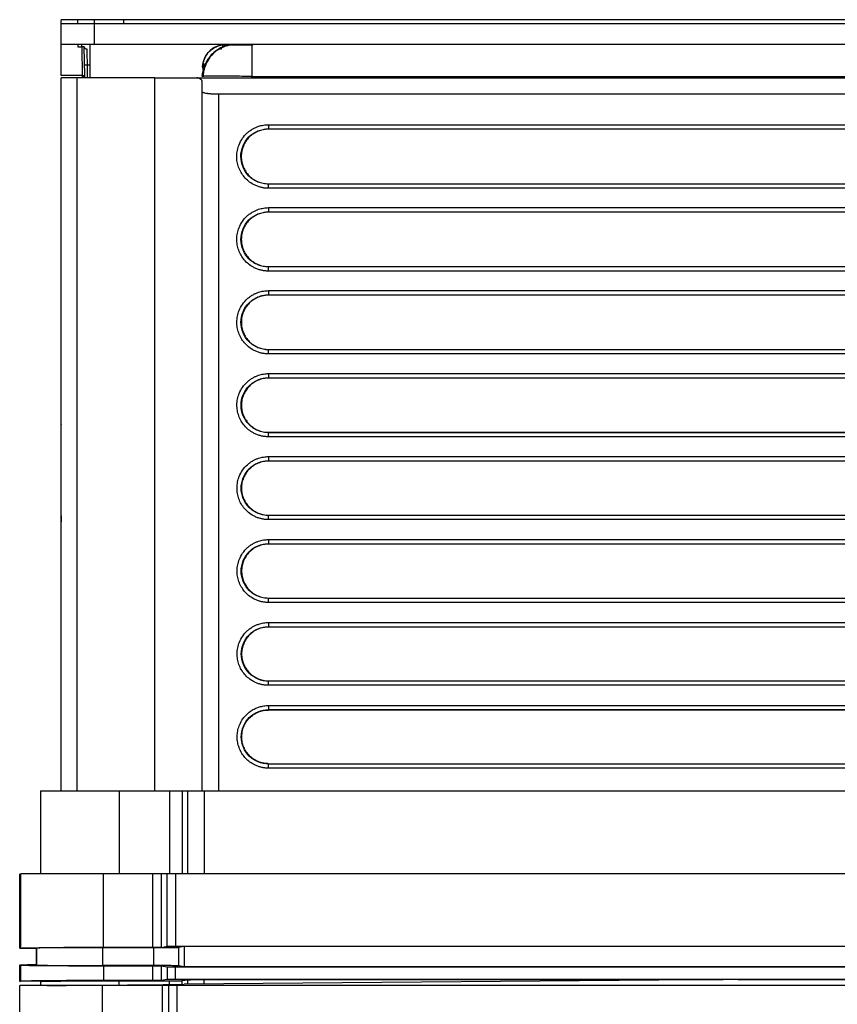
# Model space of a CAD drawing. Header units: millimetres. Extents: x 190.2 to 209.8, y 188.8 to 211.3.
# Tile 5 of 6: x 190.2 to 200.1, y 199.4 to 211.3. Entities that reach past the tile are written whole.
import ezdxf

# ---------------------------------------------------------------- set-up
doc = ezdxf.new("R2010")
doc.units = ezdxf.units.MM

msp = doc.modelspace()

# ---------------------------------------------------------------- linework, layer by layer
at = {"color": 7, "linetype": 'Continuous', "lineweight": 25}
for p, q in [((190.75, 211.26), (190.75, 211.31)), ((191.15, 211.31), (190.95, 211.31)), ((191.15, 211.26), (191.15, 211.31)), ((208.5, 211.31), (191.5, 211.31)), ((190.75, 211.01), (190.75, 211.26)), ((191.15, 211.01), (191.15, 211.26)), ((208.85, 211.26), (191.15, 211.26)), ((190.75, 210.639), (190.75, 211.01)), ((190.95, 211.01), (190.951, 210.981)), ((190.951, 210.981), (190.999, 210.981)), ((190.999, 210.981), (190.999, 211.002)), ((190.999, 210.981), (191.005, 210.639)), ((191.035, 210.639), (191.029, 210.981)), ((191.1, 210.61), (191.1, 211.01)), ((208.85, 211.01), (191.15, 211.01)), ((192.77, 211.004), (192.687, 211.006)), ((192.738, 210.993), (192.692, 210.986)), ((192.833, 211.007), (192.794, 211.001)), ((192.85, 211.01), (192.813, 211.004)), ((193.051, 211.01), (193.05, 211)), ((191.063, 210.765), (191.1, 210.765)), ((192.481, 210.781), (192.45, 210.624)), ((192.46, 210.77), (192.454, 210.73)), ((192.461, 210.788), (192.459, 210.704)), ((191.005, 210.639), (190.75, 210.639)), ((190.75, 202.01), (190.75, 210.61)), ((190.94, 210.61), (190.94, 202.01)), ((191.881, 210.61), (190.94, 210.61)), ((191.017, 210.617), (191.022, 210.61)), ((191.881, 202.01), (191.881, 210.61)), ((192.386, 210.61), (198.004, 210.61)), ((192.451, 210.633), (192.45, 210.624)), ((192.462, 210.626), (192.45, 210.624)), ((192.45, 210.624), (192.45, 210.624)), ((192.45, 210.441), (192.45, 210.569)), ((192.453, 210.657), (192.454, 210.667)), ((193.05, 210.61), (193.05, 210.624)), ((193.05, 210.624), (206.936, 210.624)), ((198.004, 210.61), (207.563, 210.588)), ((199.912, 210.61), (198.004, 210.61)), ((206.951, 210.597), (199.912, 210.61)), ((192.45, 202.01), (192.45, 210.441)), ((192.65, 202.01), (192.65, 210.41)), ((207.35, 210.41), (192.65, 210.41)), ((193.25, 210.044), (206.75, 210.044)), ((193.25, 210.044), (193.25, 209.994)), ((193.25, 209.994), (206.75, 209.994)), ((193.25, 209.99), (193.25, 209.994)), ((206.75, 209.99), (193.25, 209.99)), ((193.25, 209.331), (193.25, 209.327)), ((193.25, 209.331), (206.75, 209.331)), ((206.75, 209.327), (193.25, 209.327)), ((206.75, 209.277), (193.25, 209.277)), ((193.25, 209.043), (206.75, 209.043)), ((193.25, 209.043), (193.25, 208.993)), ((193.25, 208.993), (206.75, 208.993)), ((193.25, 208.989), (193.25, 208.993)), ((206.75, 208.989), (193.25, 208.989)), ((193.25, 208.332), (193.25, 208.328)), ((193.25, 208.332), (206.75, 208.332)), ((206.75, 208.328), (193.25, 208.328)), ((206.75, 208.278), (193.25, 208.278)), ((193.25, 208.042), (206.75, 208.042)), ((193.25, 208.042), (193.25, 207.992)), ((193.25, 207.992), (206.75, 207.992)), ((193.25, 207.988), (193.25, 207.992)), ((206.75, 207.988), (193.25, 207.988)), ((193.25, 207.333), (193.25, 207.328)), ((193.25, 207.333), (206.75, 207.333)), ((206.75, 207.328), (193.25, 207.328)), ((206.75, 207.279), (193.25, 207.279)), ((193.25, 207.041), (206.75, 207.041)), ((193.25, 207.041), (193.25, 206.992)), ((193.25, 206.992), (206.75, 206.992)), ((193.25, 206.987), (193.25, 206.992)), ((206.75, 206.987), (193.25, 206.987)), ((190.75, 206.431), (190.749, 206.426)), ((190.749, 205.328), (190.749, 206.426)), ((193.25, 206.334), (193.25, 206.329)), ((193.25, 206.334), (206.75, 206.334)), ((206.75, 206.329), (193.25, 206.329)), ((206.75, 206.279), (193.25, 206.279)), ((193.25, 206.041), (206.75, 206.041)), ((193.25, 206.041), (193.25, 205.991)), ((193.25, 205.991), (206.75, 205.991)), ((193.25, 205.986), (193.25, 205.991)), ((206.75, 205.986), (193.25, 205.986)), ((190.749, 205.328), (190.749, 205.254)), ((193.25, 205.334), (193.25, 205.33)), ((193.25, 205.334), (206.75, 205.334)), ((206.75, 205.33), (193.25, 205.33)), ((190.75, 205.249), (190.749, 205.254)), ((206.75, 205.28), (193.25, 205.28)), ((193.25, 205.04), (206.75, 205.04)), ((193.25, 205.04), (193.25, 204.99)), ((193.25, 204.99), (206.75, 204.99)), ((193.25, 204.986), (193.25, 204.99)), ((206.75, 204.986), (193.25, 204.986)), ((193.25, 204.335), (193.25, 204.331)), ((193.25, 204.335), (206.75, 204.335)), ((206.75, 204.331), (193.25, 204.331)), ((206.75, 204.281), (193.25, 204.281)), ((193.25, 204.039), (206.75, 204.039)), ((193.25, 204.039), (193.25, 203.989)), ((193.25, 203.989), (206.75, 203.989)), ((193.25, 203.985), (193.25, 203.989)), ((206.75, 203.985), (193.25, 203.985)), ((193.25, 203.336), (193.25, 203.331)), ((193.25, 203.336), (206.75, 203.336)), ((206.75, 203.331), (193.25, 203.331)), ((206.75, 203.282), (193.25, 203.282)), ((193.25, 203.038), (206.75, 203.038)), ((193.25, 202.989), (206.75, 202.989)), ((193.25, 202.984), (193.25, 202.989)), ((206.75, 202.984), (193.25, 202.984)), ((193.25, 202.337), (193.25, 202.332)), ((193.25, 202.337), (206.75, 202.337)), ((206.75, 202.332), (193.25, 202.332)), ((206.75, 202.282), (193.25, 202.282)), ((190.5, 202.01), (190.5, 201.01)), ((191.45, 202.01), (191.45, 201.01)), ((191.45, 202.01), (192.058, 202.01)), ((192.058, 202.01), (192.058, 201.01)), ((192.207, 202.01), (192.207, 201.01)), ((192.207, 202.01), (192.274, 202.01)), ((192.274, 202.01), (192.274, 201.01)), ((192.474, 202.01), (192.474, 201.01)), ((192.474, 202.01), (207.526, 202.01)), ((190.25, 200.112), (190.25, 201.01)), ((190.263, 200.112), (190.263, 201.01)), ((191.262, 200.121), (191.262, 201.01)), ((191.855, 201.01), (191.262, 201.01)), ((191.855, 200.121), (191.855, 201.01)), ((191.955, 201.01), (191.955, 200.121)), ((192.029, 201.01), (191.955, 201.01)), ((192.029, 200.134), (192.029, 201.01)), ((192.129, 201.01), (192.129, 200.135)), ((207.871, 201.01), (192.129, 201.01)), ((190.25, 200.11), (190.263, 200.112)), ((190.25, 200.11), (190.45, 200.11)), ((190.452, 200.112), (190.45, 200.11)), ((190.45, 200.11), (190.45, 199.91)), ((190.452, 200.112), (190.452, 199.908)), ((191.865, 200.119), (191.252, 200.119)), ((191.252, 199.901), (191.252, 200.119)), ((191.262, 200.121), (191.855, 200.121)), ((191.865, 200.119), (191.865, 199.901)), ((191.955, 200.121), (192.029, 200.134)), ((192.129, 200.135), (207.871, 200.135)), ((192.234, 200.133), (192.165, 200.121)), ((192.165, 200.121), (192.165, 199.899)), ((207.766, 200.133), (192.234, 200.133)), ((192.234, 200.133), (192.234, 199.887)), ((190.25, 199.912), (190.25, 199.908)), ((190.25, 199.91), (190.263, 199.908)), ((190.25, 199.908), (190.45, 199.91)), ((190.25, 199.712), (190.25, 199.908)), ((190.263, 199.712), (190.263, 199.908)), ((190.452, 199.908), (190.45, 199.91)), ((191.865, 199.901), (191.252, 199.901)), ((191.262, 199.9), (191.855, 199.9)), ((191.262, 199.9), (191.262, 199.721)), ((191.855, 199.721), (191.855, 199.9)), ((191.955, 199.899), (192.029, 199.886)), ((191.955, 199.899), (191.955, 199.721)), ((192.029, 199.886), (192.029, 199.734)), ((192.129, 199.886), (207.871, 199.886)), ((192.129, 199.735), (192.129, 199.886)), ((192.234, 199.887), (192.165, 199.899)), ((207.766, 199.887), (192.234, 199.887)), ((190.5, 199.71), (190.25, 199.712)), ((190.25, 199.71), (190.263, 199.712)), ((190.25, 190.31), (190.25, 199.66)), ((190.5, 199.71), (190.5, 199.71)), ((190.5, 199.71), (190.5, 199.66)), ((190.582, 199.661), (190.811, 199.663)), ((190.582, 199.66), (190.582, 199.661)), ((190.811, 199.663), (190.982, 199.665)), ((190.982, 199.665), (191.548, 199.67)), ((191.249, 190.31), (191.25, 199.66)), ((191.966, 199.66), (191.25, 199.66)), ((191.855, 199.721), (191.262, 199.721)), ((191.45, 199.718), (192.058, 199.718)), ((191.45, 199.669), (191.45, 199.718)), ((191.548, 199.67), (191.981, 199.674)), ((192.029, 199.734), (191.955, 199.721)), ((191.966, 199.66), (191.969, 191.208)), ((192.044, 199.66), (191.966, 199.66)), ((191.981, 199.674), (192.163, 199.675)), ((192.044, 199.66), (192.048, 191.287)), ((192.058, 199.674), (192.058, 199.718)), ((207.871, 199.735), (192.129, 199.735)), ((192.144, 199.66), (192.148, 191.287)), ((207.856, 199.66), (192.144, 199.66)), ((192.163, 199.675), (192.162, 199.66)), ((192.163, 199.675), (192.232, 199.676)), ((192.207, 199.72), (192.274, 199.731)), ((192.207, 199.675), (192.207, 199.72)), ((198.909, 199.734), (192.232, 199.676)), ((192.274, 199.731), (192.274, 199.676)), ((192.474, 199.732), (198.732, 199.732)), ((192.474, 199.678), (192.474, 199.732)), ((198.909, 199.734), (207.769, 199.734))]:
    msp.add_line(p, q, dxfattribs=at)
at = {"color": 8, "linetype": 'Continuous', "lineweight": 25}
for p, q in [((190.95, 211.26), (190.95, 211.31)), ((191.063, 210.765), (191.065, 210.61)), ((192.45, 210.624), (192.462, 210.692)), ((192.454, 210.737), (192.458, 210.742))]:
    msp.add_line(p, q, dxfattribs=at)
at = {"color": 7, "linetype": 'Continuous', "lineweight": 25}
for points, knots in [([(190.95, 211.31), (190.924, 211.31), (190.898, 211.31), (190.849, 211.31), (190.827, 211.31), (190.79, 211.31), (190.775, 211.31), (190.755, 211.31), (190.75, 211.31), (190.75, 211.31)], [0, 0, 0, 0, 0.25, 0.25, 0.5, 0.5, 0.75, 0.75, 1, 1, 1, 1]), ([(191.5, 211.31), (191.5, 211.31), (191.495, 211.31), (191.478, 211.31), (191.465, 211.31), (191.433, 211.31), (191.413, 211.31), (191.371, 211.31), (191.348, 211.31), (191.302, 211.31), (191.279, 211.31), (191.237, 211.31), (191.217, 211.31), (191.185, 211.31), (191.172, 211.31), (191.155, 211.31), (191.15, 211.31), (191.15, 211.31)], [0, 0, 0, 0, 0.125, 0.125, 0.25, 0.25, 0.375, 0.375, 0.5, 0.5, 0.625, 0.625, 0.75, 0.75, 0.875, 0.875, 1, 1, 1, 1]), ([(191.5, 211.31), (191.5, 211.308), (191.5, 211.303), (191.5, 211.274), (191.5, 211.26)], [0, 0, 0, 0, 0.527812, 1, 1, 1, 1]), ([(191.15, 211.26), (191.098, 211.26), (191.045, 211.26), (190.949, 211.26), (190.904, 211.26), (190.83, 211.26), (190.8, 211.26), (190.76, 211.26), (190.75, 211.26), (190.75, 211.26)], [0, 0, 0, 0, 0.25, 0.25, 0.5, 0.5, 0.75, 0.75, 1, 1, 1, 1]), ([(191.15, 211.01), (191.144, 211.01), (191.131, 211.01), (191.112, 211.01), (191.094, 211.01), (191.075, 211.01), (191.057, 211.01), (191.039, 211.01), (191.02, 211.01), (190.996, 211.01), (190.966, 211.01), (190.931, 211.01), (190.897, 211.01), (190.867, 211.01), (190.839, 211.01), (190.815, 211.01), (190.794, 211.01), (190.778, 211.01), (190.765, 211.01), (190.756, 211.01), (190.751, 211.01), (190.75, 211.01), (190.75, 211.01)], [0, 0, 0, 0, 0.030232, 0.060266, 0.090167, 0.120003, 0.149841, 0.17975, 0.209797, 0.240047, 0.304317, 0.368671, 0.434309, 0.500032, 0.56567, 0.631393, 0.695664, 0.760018, 0.820268, 0.879988, 0.939719, 1, 1, 1, 1]), ([(191.029, 210.981), (191.029, 210.981), (191.026, 210.981), (191.015, 210.981), (191.007, 210.981), (190.999, 210.981)], [0, 0, 0, 0, 0.5, 0.5, 1, 1, 1, 1]), ([(191.029, 210.981), (191.029, 210.975), (191.032, 210.969), (191.044, 210.96), (191.052, 210.957), (191.059, 210.958)], [0, 0, 0, 0, 0.5, 0.5, 1, 1, 1, 1]), ([(191.059, 210.958), (191.059, 210.954), (191.059, 210.947), (191.059, 210.935), (191.06, 210.921), (191.06, 210.905), (191.06, 210.886), (191.061, 210.866), (191.061, 210.844), (191.062, 210.819), (191.062, 210.792), (191.062, 210.774), (191.063, 210.765)], [0, 0, 0, 0, 0.072908, 0.151838, 0.236789, 0.327761, 0.424754, 0.527767, 0.636798, 0.751848, 0.872916, 1, 1, 1, 1]), ([(192.75, 210.995), (192.744, 210.994), (192.709, 210.99), (192.647, 210.957), (192.558, 210.893), (192.494, 210.802), (192.458, 210.706), (192.453, 210.652), (192.45, 210.624)], [0, 0, 0, 0, 0.038987, 0.204546, 0.401477, 0.68259, 0.839059, 1, 1, 1, 1]), ([(192.454, 210.737), (192.455, 210.742), (192.455, 210.753), (192.457, 210.769), (192.46, 210.787), (192.465, 210.807), (192.473, 210.829), (192.482, 210.851), (192.501, 210.885), (192.533, 210.927), (192.577, 210.962), (192.624, 210.988), (192.664, 211.002), (192.7, 211.008), (192.721, 211.01), (192.732, 211.01), (192.737, 211.01)], [0, 0, 0, 0, 0.03374, 0.071792, 0.114339, 0.161548, 0.213552, 0.270435, 0.332204, 0.480446, 0.629068, 0.720738, 0.851141, 0.920523, 0.969696, 1, 1, 1, 1]), ([(192.714, 210.984), (192.678, 210.966), (192.606, 210.931), (192.526, 210.84), (192.473, 210.734), (192.464, 210.658), (192.46, 210.621)], [0, 0, 0, 0, 0.255236, 0.514445, 0.765952, 1, 1, 1, 1]), ([(192.633, 210.992), (192.608, 210.98), (192.557, 210.955), (192.501, 210.89), (192.47, 210.836), (192.466, 210.805), (192.465, 210.802)], [0, 0, 0, 0, 0.311751, 0.640435, 0.968676, 1, 1, 1, 1]), ([(192.633, 210.992), (192.65, 210.998), (192.681, 211.008), (192.715, 211.009), (192.73, 211.01)], [0, 0, 0, 0, 0.523936, 1, 1, 1, 1]), ([(192.737, 211.01), (192.719, 211.009), (192.681, 211.008), (192.65, 210.997), (192.634, 210.992)], [0, 0, 0, 0, 0.492183, 1, 1, 1, 1]), ([(192.78, 211.004), (192.756, 210.998), (192.705, 210.986), (192.681, 210.964), (192.669, 210.952)], [0, 0, 0, 0, 0.473844, 1, 1, 1, 1]), ([(192.746, 210.994), (192.751, 210.996), (192.783, 211.01), (192.819, 211.01), (192.85, 211.01)], [0, 0, 0, 0, 0.151943, 1, 1, 1, 1]), ([(193.06, 211.004), (193.032, 211.004), (192.975, 211.004), (192.898, 211.004), (192.833, 211.004), (192.808, 211.004), (192.796, 211.004)], [0, 0, 0, 0, 0.248984, 0.4989134, 0.7493853, 1, 1, 1, 1]), ([(191.033, 210.765), (191.033, 210.764), (191.036, 210.764), (191.047, 210.764), (191.056, 210.764), (191.063, 210.765)], [0, 0, 0, 0, 0.5, 0.5, 1, 1, 1, 1]), ([(190.94, 210.61), (190.914, 210.61), (190.889, 210.61), (190.843, 210.61), (190.822, 210.61), (190.788, 210.61), (190.774, 210.61), (190.755, 210.61), (190.75, 210.61), (190.75, 210.61)], [0, 0, 0, 0, 0.25, 0.25, 0.5, 0.5, 0.75, 0.75, 1, 1, 1, 1]), ([(191.005, 210.639), (191.005, 210.631), (191.005, 210.624), (191.006, 210.613), (191.006, 210.61), (191.006, 210.61)], [0, 0, 0, 0, 0.5, 0.5, 1, 1, 1, 1]), ([(191.005, 210.639), (191.013, 210.639), (191.02, 210.639), (191.032, 210.639), (191.035, 210.639), (191.035, 210.639)], [0, 0, 0, 0, 0.5, 0.5, 1, 1, 1, 1]), ([(191.006, 210.612), (191.008, 210.612), (191.011, 210.612), (191.015, 210.611), (191.017, 210.61), (191.017, 210.61)], [0, 0, 0, 0, 0.462158, 0.952093, 1, 1, 1, 1]), ([(191.032, 210.61), (191.032, 210.612), (191.03, 210.617), (191.028, 210.622), (191.027, 210.625)], [0, 0, 0, 0, 0.349866, 1, 1, 1, 1]), ([(191.033, 210.61), (191.033, 210.611), (191.033, 210.614), (191.033, 210.621), (191.033, 210.63), (191.033, 210.636), (191.033, 210.639)], [0, 0, 0, 0, 0.095227, 0.39707, 0.698568, 1, 1, 1, 1]), ([(191.035, 210.611), (191.035, 210.612), (191.035, 210.616), (191.035, 210.626), (191.035, 210.634), (191.035, 210.639)], [0, 0, 0, 0, 0.111414, 0.550787, 1, 1, 1, 1]), ([(191.881, 210.61), (191.889, 210.61), (191.904, 210.61), (191.926, 210.61), (191.948, 210.61), (191.969, 210.61), (191.991, 210.61), (192.012, 210.61), (192.052, 210.61), (192.109, 210.61), (192.179, 210.61), (192.244, 210.61), (192.291, 210.61), (192.325, 210.61), (192.347, 210.61), (192.368, 210.61), (192.38, 210.61), (192.386, 210.61)], [0, 0, 0, 0, 0.035209, 0.0703, 0.105323, 0.140325, 0.175354, 0.210459, 0.245687, 0.37281, 0.500014, 0.627137, 0.754341, 0.81587, 0.877151, 0.938441, 1, 1, 1, 1]), ([(192.45, 210.569), (192.45, 210.57), (192.45, 210.572), (192.448, 210.576), (192.446, 210.579), (192.443, 210.583), (192.439, 210.586), (192.432, 210.591), (192.422, 210.597), (192.406, 210.604), (192.393, 210.608), (192.386, 210.61)], [0, 0, 0, 0, 0.08359, 0.166937, 0.250162, 0.333389, 0.416742, 0.500343, 0.667114, 0.833336, 1, 1, 1, 1]), ([(192.65, 210.41), (192.645, 210.41), (192.636, 210.41), (192.623, 210.41), (192.609, 210.411), (192.595, 210.411), (192.582, 210.412), (192.569, 210.413), (192.556, 210.414), (192.543, 210.415), (192.531, 210.416), (192.519, 210.418), (192.503, 210.42), (192.482, 210.424), (192.466, 210.428), (192.457, 210.433), (192.451, 210.436), (192.45, 210.439), (192.45, 210.441)], [0, 0, 0, 0, 0.0429609, 0.0863773, 0.1302541, 0.1745962, 0.2194082, 0.2646947, 0.3104599, 0.3567082, 0.4034436, 0.4506701, 0.4983916, 0.6216802, 0.7587403, 0.8214376, 0.9018623, 1, 1, 1, 1]), ([(193.25, 209.277), (193.244, 209.277), (193.233, 209.277), (193.216, 209.278), (193.199, 209.28), (193.182, 209.283), (193.165, 209.287), (193.14, 209.293), (193.107, 209.304), (193.059, 209.327), (193.007, 209.361), (192.956, 209.411), (192.917, 209.468), (192.888, 209.53), (192.87, 209.596), (192.865, 209.665), (192.872, 209.735), (192.894, 209.807), (192.932, 209.88), (192.98, 209.935), (193.026, 209.972), (193.06, 209.994), (193.095, 210.011), (193.127, 210.024), (193.159, 210.033), (193.189, 210.039), (193.219, 210.043), (193.24, 210.043), (193.25, 210.044)], [0, 0, 0, 0, 0.014165, 0.028318, 0.042487, 0.056702, 0.070993, 0.085386, 0.121752, 0.157854, 0.217543, 0.276593, 0.333134, 0.390133, 0.446881, 0.503016, 0.561517, 0.620807, 0.690599, 0.765453, 0.801054, 0.836918, 0.867215, 0.897613, 0.923472, 0.949044, 0.974497, 1, 1, 1, 1]), ([(193.25, 209.327), (193.207, 209.327), (193.163, 209.336), (193.082, 209.369), (193.045, 209.394), (192.953, 209.486), (192.917, 209.573), (192.916, 209.747), (192.953, 209.835), (193.045, 209.927), (193.082, 209.951), (193.163, 209.985), (193.207, 209.994), (193.25, 209.994)], [0, 0, 0, 0, 0.125, 0.125, 0.25, 0.25, 0.5, 0.5, 0.75, 0.75, 0.875, 0.875, 1, 1, 1, 1]), ([(193.25, 209.99), (193.245, 209.989), (193.234, 209.989), (193.218, 209.988), (193.202, 209.986), (193.181, 209.982), (193.154, 209.976), (193.114, 209.961), (193.066, 209.936), (193.016, 209.895), (192.975, 209.845), (192.945, 209.787), (192.925, 209.725), (192.919, 209.661), (192.925, 209.596), (192.944, 209.534), (192.975, 209.477), (193.015, 209.426), (193.057, 209.392), (193.094, 209.37), (193.124, 209.356), (193.154, 209.345), (193.186, 209.337), (193.218, 209.332), (193.239, 209.332), (193.25, 209.331)], [0, 0, 0, 0, 0.015482, 0.031044, 0.046725, 0.062563, 0.093783, 0.125042, 0.188019, 0.24995, 0.312089, 0.374877, 0.437621, 0.499789, 0.561698, 0.624729, 0.687127, 0.749602, 0.812054, 0.843291, 0.874565, 0.905893, 0.937212, 0.968737, 1, 1, 1, 1]), ([(193.25, 209.277), (193.25, 209.283), (193.25, 209.289), (193.25, 209.3), (193.25, 209.306), (193.25, 209.316), (193.25, 209.32), (193.25, 209.325), (193.25, 209.326), (193.25, 209.327)], [0, 0, 0, 0, 0.25, 0.25, 0.5, 0.5, 0.75, 0.75, 1, 1, 1, 1]), ([(193.25, 208.278), (193.244, 208.278), (193.233, 208.278), (193.216, 208.279), (193.199, 208.281), (193.182, 208.284), (193.165, 208.287), (193.14, 208.294), (193.107, 208.305), (193.059, 208.327), (193.007, 208.362), (192.957, 208.411), (192.917, 208.468), (192.889, 208.53), (192.871, 208.596), (192.865, 208.665), (192.873, 208.735), (192.894, 208.807), (192.933, 208.88), (192.981, 208.935), (193.026, 208.971), (193.061, 208.993), (193.095, 209.011), (193.128, 209.023), (193.159, 209.032), (193.189, 209.038), (193.219, 209.042), (193.24, 209.043), (193.25, 209.043)], [0, 0, 0, 0, 0.0141602, 0.0283075, 0.0424715, 0.0566813, 0.070966, 0.085354, 0.1217115, 0.1578069, 0.2175108, 0.2765773, 0.3331517, 0.3901843, 0.4469596, 0.5031248, 0.5616799, 0.6210224, 0.6908834, 0.7657357, 0.8012977, 0.8371202, 0.8673725, 0.8977238, 0.9235538, 0.9490983, 0.9745239, 1, 1, 1, 1]), ([(193.25, 208.328), (193.207, 208.328), (193.163, 208.337), (193.082, 208.37), (193.045, 208.394), (192.953, 208.487), (192.917, 208.574), (192.917, 208.747), (192.953, 208.834), (193.045, 208.926), (193.083, 208.951), (193.163, 208.984), (193.207, 208.993), (193.25, 208.993)], [0, 0, 0, 0, 0.125, 0.125, 0.25, 0.25, 0.5, 0.5, 0.75, 0.75, 0.875, 0.875, 1, 1, 1, 1]), ([(193.25, 208.989), (193.245, 208.989), (193.234, 208.988), (193.218, 208.987), (193.202, 208.985), (193.181, 208.981), (193.155, 208.975), (193.114, 208.96), (193.066, 208.935), (193.016, 208.894), (192.975, 208.844), (192.945, 208.787), (192.926, 208.725), (192.92, 208.661), (192.926, 208.596), (192.945, 208.534), (192.975, 208.477), (193.016, 208.427), (193.058, 208.393), (193.095, 208.371), (193.124, 208.357), (193.154, 208.346), (193.186, 208.338), (193.218, 208.333), (193.239, 208.332), (193.25, 208.332)], [0, 0, 0, 0, 0.015482, 0.031044, 0.046725, 0.062563, 0.093783, 0.125042, 0.188019, 0.249949, 0.312089, 0.374877, 0.437621, 0.499789, 0.561698, 0.624729, 0.687127, 0.749602, 0.812054, 0.843291, 0.874565, 0.905892, 0.937212, 0.968737, 1, 1, 1, 1]), ([(193.25, 208.278), (193.25, 208.283), (193.25, 208.289), (193.25, 208.301), (193.25, 208.307), (193.25, 208.316), (193.25, 208.32), (193.25, 208.326), (193.25, 208.327), (193.25, 208.328)], [0, 0, 0, 0, 0.25, 0.25, 0.5, 0.5, 0.75, 0.75, 1, 1, 1, 1]), ([(193.25, 207.279), (193.244, 207.279), (193.233, 207.279), (193.216, 207.28), (193.199, 207.282), (193.182, 207.285), (193.166, 207.288), (193.141, 207.294), (193.108, 207.306), (193.06, 207.328), (193.008, 207.362), (192.958, 207.412), (192.918, 207.468), (192.889, 207.531), (192.872, 207.597), (192.866, 207.665), (192.873, 207.735), (192.895, 207.807), (192.934, 207.88), (192.981, 207.934), (193.027, 207.971), (193.061, 207.993), (193.096, 208.01), (193.128, 208.022), (193.159, 208.031), (193.189, 208.038), (193.22, 208.041), (193.24, 208.042), (193.25, 208.042)], [0, 0, 0, 0, 0.014155, 0.028297, 0.042456, 0.05666, 0.070939, 0.085321, 0.121669, 0.157756, 0.217473, 0.276555, 0.333165, 0.390232, 0.447036, 0.503232, 0.561843, 0.62124, 0.691177, 0.766029, 0.80155, 0.837331, 0.867537, 0.89784, 0.92364, 0.949155, 0.974552, 1, 1, 1, 1]), ([(193.25, 207.328), (193.207, 207.328), (193.163, 207.337), (193.083, 207.371), (193.046, 207.395), (192.954, 207.487), (192.918, 207.574), (192.918, 207.747), (192.954, 207.834), (193.046, 207.926), (193.083, 207.95), (193.163, 207.983), (193.207, 207.992), (193.25, 207.992)], [0, 0, 0, 0, 0.125, 0.125, 0.25, 0.25, 0.5, 0.5, 0.75, 0.75, 0.875, 0.875, 1, 1, 1, 1]), ([(193.25, 207.988), (193.245, 207.988), (193.234, 207.988), (193.218, 207.986), (193.202, 207.984), (193.181, 207.981), (193.155, 207.974), (193.114, 207.96), (193.067, 207.934), (193.017, 207.894), (192.976, 207.844), (192.946, 207.787), (192.927, 207.725), (192.92, 207.661), (192.927, 207.596), (192.946, 207.535), (192.976, 207.478), (193.017, 207.427), (193.058, 207.393), (193.095, 207.371), (193.124, 207.358), (193.155, 207.347), (193.186, 207.339), (193.218, 207.334), (193.239, 207.333), (193.25, 207.333)], [0, 0, 0, 0, 0.015482, 0.0310436, 0.0467245, 0.0625631, 0.0937831, 0.1250417, 0.188019, 0.2499492, 0.3120884, 0.3748767, 0.4376207, 0.4997892, 0.5616982, 0.6247287, 0.6871273, 0.7496016, 0.8120535, 0.8432913, 0.8745648, 0.9058924, 0.9372123, 0.9687373, 1, 1, 1, 1]), ([(193.25, 207.279), (193.25, 207.284), (193.25, 207.29), (193.25, 207.302), (193.25, 207.308), (193.25, 207.317), (193.25, 207.321), (193.25, 207.326), (193.25, 207.328), (193.25, 207.328)], [0, 0, 0, 0, 0.25, 0.25, 0.5, 0.5, 0.75, 0.75, 1, 1, 1, 1]), ([(193.25, 206.279), (193.244, 206.279), (193.233, 206.28), (193.216, 206.281), (193.199, 206.283), (193.183, 206.285), (193.166, 206.289), (193.141, 206.295), (193.108, 206.306), (193.06, 206.329), (193.008, 206.363), (192.958, 206.412), (192.918, 206.469), (192.89, 206.531), (192.872, 206.597), (192.867, 206.665), (192.874, 206.735), (192.896, 206.807), (192.934, 206.879), (192.982, 206.934), (193.028, 206.971), (193.062, 206.992), (193.096, 207.009), (193.128, 207.022), (193.16, 207.031), (193.189, 207.037), (193.22, 207.041), (193.24, 207.041), (193.25, 207.041)], [0, 0, 0, 0, 0.01415, 0.028286, 0.042439, 0.056638, 0.07091, 0.085286, 0.121623, 0.157701, 0.21743, 0.276526, 0.333172, 0.390275, 0.44711, 0.503338, 0.562007, 0.621462, 0.691479, 0.766333, 0.801813, 0.83755, 0.867708, 0.897961, 0.923729, 0.949215, 0.974582, 1, 1, 1, 1]), ([(193.25, 206.329), (193.207, 206.329), (193.163, 206.338), (193.083, 206.371), (193.046, 206.396), (192.955, 206.487), (192.919, 206.574), (192.919, 206.747), (192.955, 206.833), (193.046, 206.925), (193.083, 206.949), (193.164, 206.983), (193.207, 206.992), (193.25, 206.992)], [0, 0, 0, 0, 0.125, 0.125, 0.25, 0.25, 0.5, 0.5, 0.75, 0.75, 0.875, 0.875, 1, 1, 1, 1]), ([(193.25, 206.987), (193.245, 206.987), (193.234, 206.987), (193.218, 206.986), (193.202, 206.984), (193.181, 206.98), (193.155, 206.973), (193.115, 206.959), (193.067, 206.934), (193.017, 206.893), (192.977, 206.843), (192.947, 206.786), (192.928, 206.725), (192.921, 206.661), (192.927, 206.597), (192.946, 206.535), (192.977, 206.478), (193.017, 206.428), (193.059, 206.394), (193.096, 206.372), (193.125, 206.358), (193.155, 206.348), (193.186, 206.34), (193.218, 206.334), (193.239, 206.334), (193.25, 206.334)], [0, 0, 0, 0, 0.015482, 0.031044, 0.046724, 0.062563, 0.093783, 0.125042, 0.188019, 0.249949, 0.312088, 0.374877, 0.437621, 0.499789, 0.561698, 0.624729, 0.687127, 0.749602, 0.812053, 0.843291, 0.874565, 0.905892, 0.937212, 0.968737, 1, 1, 1, 1]), ([(193.25, 206.279), (193.25, 206.285), (193.25, 206.291), (193.25, 206.303), (193.25, 206.308), (193.25, 206.318), (193.25, 206.322), (193.25, 206.327), (193.25, 206.329), (193.25, 206.329)], [0, 0, 0, 0, 0.25, 0.25, 0.5, 0.5, 0.75, 0.75, 1, 1, 1, 1]), ([(193.25, 205.28), (193.244, 205.28), (193.233, 205.28), (193.216, 205.282), (193.2, 205.283), (193.183, 205.286), (193.166, 205.29), (193.141, 205.296), (193.108, 205.307), (193.061, 205.329), (193.009, 205.363), (192.959, 205.413), (192.919, 205.469), (192.891, 205.531), (192.873, 205.597), (192.868, 205.665), (192.875, 205.735), (192.897, 205.807), (192.935, 205.879), (192.983, 205.934), (193.028, 205.97), (193.062, 205.992), (193.097, 206.009), (193.129, 206.021), (193.16, 206.03), (193.19, 206.036), (193.22, 206.04), (193.24, 206.04), (193.25, 206.041)], [0, 0, 0, 0, 0.0141441, 0.028275, 0.0424222, 0.0566147, 0.0708815, 0.0852508, 0.121575, 0.1576408, 0.2173807, 0.2764888, 0.3331737, 0.3903151, 0.4471813, 0.5034419, 0.5621717, 0.621686, 0.6917909, 0.7666495, 0.8020862, 0.8377778, 0.867886, 0.8980874, 0.9238231, 0.9492766, 0.9746131, 1, 1, 1, 1]), ([(193.25, 205.33), (193.207, 205.33), (193.164, 205.339), (193.084, 205.372), (193.047, 205.396), (192.955, 205.488), (192.92, 205.574), (192.92, 205.746), (192.955, 205.833), (193.047, 205.925), (193.084, 205.949), (193.164, 205.982), (193.207, 205.991), (193.25, 205.991)], [0, 0, 0, 0, 0.125, 0.125, 0.25, 0.25, 0.5, 0.5, 0.75, 0.75, 0.875, 0.875, 1, 1, 1, 1]), ([(193.25, 205.986), (193.245, 205.986), (193.234, 205.986), (193.218, 205.985), (193.202, 205.983), (193.181, 205.979), (193.155, 205.973), (193.115, 205.958), (193.068, 205.933), (193.018, 205.892), (192.977, 205.843), (192.947, 205.786), (192.928, 205.724), (192.922, 205.661), (192.928, 205.597), (192.947, 205.535), (192.977, 205.478), (193.018, 205.428), (193.059, 205.395), (193.096, 205.373), (193.125, 205.359), (193.155, 205.348), (193.186, 205.34), (193.218, 205.335), (193.239, 205.335), (193.25, 205.334)], [0, 0, 0, 0, 0.0154819, 0.0310435, 0.0467244, 0.062563, 0.093783, 0.1250415, 0.1880191, 0.2499488, 0.3120879, 0.3748764, 0.4376204, 0.499789, 0.5616982, 0.6247286, 0.6871272, 0.7496016, 0.8120534, 0.8432912, 0.8745649, 0.9058922, 0.9372124, 0.9687374, 1, 1, 1, 1]), ([(193.25, 205.28), (193.25, 205.286), (193.25, 205.292), (193.25, 205.303), (193.25, 205.309), (193.25, 205.319), (193.25, 205.323), (193.25, 205.328), (193.25, 205.329), (193.25, 205.33)], [0, 0, 0, 0, 0.25, 0.25, 0.5, 0.5, 0.75, 0.75, 1, 1, 1, 1]), ([(193.25, 204.281), (193.244, 204.281), (193.233, 204.281), (193.216, 204.282), (193.2, 204.284), (193.183, 204.287), (193.166, 204.29), (193.141, 204.297), (193.109, 204.308), (193.061, 204.33), (193.009, 204.364), (192.959, 204.413), (192.92, 204.47), (192.891, 204.532), (192.874, 204.597), (192.868, 204.666), (192.876, 204.735), (192.898, 204.807), (192.936, 204.879), (192.984, 204.934), (193.029, 204.97), (193.063, 204.991), (193.097, 205.008), (193.129, 205.02), (193.16, 205.029), (193.19, 205.035), (193.22, 205.039), (193.24, 205.04), (193.25, 205.04)], [0, 0, 0, 0, 0.014138, 0.028264, 0.042405, 0.056591, 0.070852, 0.085214, 0.121524, 0.157576, 0.217325, 0.276444, 0.333169, 0.390351, 0.447249, 0.503544, 0.562337, 0.621914, 0.692113, 0.766978, 0.802371, 0.838016, 0.868072, 0.89822, 0.923921, 0.949342, 0.974646, 1, 1, 1, 1]), ([(193.25, 204.331), (193.207, 204.331), (193.164, 204.34), (193.084, 204.373), (193.047, 204.397), (192.956, 204.488), (192.92, 204.574), (192.92, 204.746), (192.956, 204.833), (193.047, 204.924), (193.084, 204.948), (193.164, 204.981), (193.207, 204.99), (193.25, 204.99)], [0, 0, 0, 0, 0.125, 0.125, 0.25, 0.25, 0.5, 0.5, 0.75, 0.75, 0.875, 0.875, 1, 1, 1, 1]), ([(193.25, 204.986), (193.245, 204.986), (193.234, 204.985), (193.218, 204.984), (193.202, 204.982), (193.181, 204.978), (193.156, 204.972), (193.115, 204.957), (193.068, 204.933), (193.019, 204.892), (192.978, 204.842), (192.948, 204.786), (192.929, 204.724), (192.923, 204.661), (192.929, 204.597), (192.948, 204.536), (192.978, 204.479), (193.018, 204.429), (193.06, 204.395), (193.096, 204.373), (193.125, 204.36), (193.155, 204.349), (193.186, 204.341), (193.218, 204.336), (193.239, 204.335), (193.25, 204.335)], [0, 0, 0, 0, 0.015482, 0.031043, 0.046724, 0.062563, 0.093783, 0.125041, 0.188019, 0.249949, 0.312088, 0.374876, 0.43762, 0.499789, 0.561698, 0.624729, 0.687127, 0.749602, 0.812053, 0.843291, 0.874565, 0.905892, 0.937213, 0.968737, 1, 1, 1, 1]), ([(193.25, 204.281), (193.25, 204.287), (193.25, 204.293), (193.25, 204.304), (193.25, 204.31), (193.25, 204.319), (193.25, 204.323), (193.25, 204.329), (193.25, 204.33), (193.25, 204.331)], [0, 0, 0, 0, 0.25, 0.25, 0.5, 0.5, 0.75, 0.75, 1, 1, 1, 1]), ([(193.25, 203.282), (193.244, 203.282), (193.233, 203.282), (193.216, 203.283), (193.2, 203.285), (193.183, 203.288), (193.167, 203.291), (193.142, 203.297), (193.109, 203.308), (193.062, 203.331), (193.01, 203.364), (192.96, 203.414), (192.92, 203.47), (192.892, 203.532), (192.875, 203.597), (192.869, 203.666), (192.877, 203.735), (192.898, 203.807), (192.937, 203.879), (192.985, 203.933), (193.03, 203.969), (193.064, 203.991), (193.098, 204.007), (193.13, 204.02), (193.16, 204.029), (193.19, 204.035), (193.22, 204.038), (193.24, 204.039), (193.25, 204.039)], [0, 0, 0, 0, 0.014132, 0.028252, 0.042387, 0.056567, 0.070821, 0.085177, 0.121469, 0.157506, 0.217262, 0.27639, 0.333158, 0.390381, 0.447314, 0.503645, 0.562504, 0.622145, 0.692447, 0.76732, 0.802667, 0.838264, 0.868267, 0.898359, 0.924024, 0.94941, 0.97468, 1, 1, 1, 1]), ([(193.25, 203.331), (193.207, 203.331), (193.164, 203.34), (193.084, 203.373), (193.048, 203.397), (192.987, 203.458), (192.963, 203.495), (192.93, 203.575), (192.921, 203.618), (192.921, 203.746), (192.957, 203.832), (193.048, 203.923), (193.084, 203.947), (193.164, 203.98), (193.207, 203.989), (193.25, 203.989)], [0, 0, 0, 0, 0.125, 0.125, 0.25, 0.25, 0.375, 0.375, 0.5, 0.5, 0.75, 0.75, 0.875, 0.875, 1, 1, 1, 1]), ([(193.25, 203.985), (193.245, 203.985), (193.234, 203.985), (193.218, 203.983), (193.203, 203.981), (193.182, 203.978), (193.156, 203.971), (193.116, 203.957), (193.068, 203.932), (193.019, 203.891), (192.979, 203.842), (192.949, 203.785), (192.93, 203.724), (192.923, 203.661), (192.93, 203.597), (192.949, 203.536), (192.979, 203.479), (193.019, 203.43), (193.06, 203.396), (193.097, 203.374), (193.125, 203.361), (193.155, 203.35), (193.186, 203.342), (193.218, 203.337), (193.239, 203.336), (193.25, 203.336)], [0, 0, 0, 0, 0.015482, 0.031043, 0.046724, 0.062563, 0.093783, 0.125041, 0.188019, 0.249948, 0.312087, 0.374876, 0.43762, 0.499789, 0.561698, 0.624728, 0.687127, 0.749602, 0.812053, 0.843291, 0.874565, 0.905892, 0.937213, 0.968737, 1, 1, 1, 1]), ([(193.25, 203.282), (193.25, 203.287), (193.25, 203.293), (193.25, 203.305), (193.25, 203.311), (193.25, 203.32), (193.25, 203.324), (193.25, 203.329), (193.25, 203.331), (193.25, 203.331)], [0, 0, 0, 0, 0.25, 0.25, 0.5, 0.5, 0.75, 0.75, 1, 1, 1, 1]), ([(193.25, 202.282), (193.244, 202.282), (193.231, 202.283), (193.213, 202.284), (193.194, 202.286), (193.176, 202.29), (193.15, 202.296), (193.119, 202.305), (193.074, 202.325), (193.025, 202.355), (192.976, 202.397), (192.936, 202.447), (192.906, 202.501), (192.884, 202.56), (192.872, 202.622), (192.871, 202.684), (192.88, 202.747), (192.902, 202.813), (192.94, 202.882), (192.988, 202.935), (193.036, 202.973), (193.076, 202.997), (193.119, 203.016), (193.158, 203.027), (193.193, 203.034), (193.221, 203.038), (193.24, 203.038), (193.25, 203.038)], [0, 0, 0, 0, 0.015743, 0.031477, 0.047242, 0.063077, 0.079024, 0.11292, 0.146662, 0.202386, 0.25753, 0.309689, 0.362384, 0.415165, 0.467647, 0.519449, 0.571668, 0.62913, 0.69433, 0.768738, 0.808512, 0.848441, 0.887684, 0.927158, 0.951559, 0.975791, 1, 1, 1, 1]), ([(193.25, 202.332), (193.207, 202.332), (193.164, 202.341), (193.085, 202.374), (193.048, 202.398), (192.988, 202.459), (192.964, 202.495), (192.931, 202.575), (192.922, 202.618), (192.922, 202.746), (192.957, 202.832), (193.048, 202.923), (193.085, 202.947), (193.164, 202.98), (193.207, 202.989), (193.25, 202.989)], [0, 0, 0, 0, 0.125, 0.125, 0.25, 0.25, 0.375, 0.375, 0.5, 0.5, 0.75, 0.75, 0.875, 0.875, 1, 1, 1, 1]), ([(193.25, 202.337), (193.245, 202.337), (193.234, 202.337), (193.219, 202.338), (193.203, 202.34), (193.182, 202.344), (193.156, 202.351), (193.116, 202.365), (193.069, 202.39), (193.02, 202.43), (192.98, 202.479), (192.95, 202.536), (192.931, 202.597), (192.925, 202.66), (192.931, 202.723), (192.95, 202.784), (192.979, 202.841), (193.02, 202.89), (193.061, 202.924), (193.097, 202.946), (193.126, 202.959), (193.156, 202.97), (193.187, 202.978), (193.218, 202.983), (193.239, 202.983), (193.25, 202.984)], [0, 0, 0, 0, 0.01549, 0.031058, 0.046743, 0.062584, 0.093801, 0.125081, 0.188035, 0.250006, 0.312126, 0.37492, 0.43764, 0.499816, 0.561691, 0.624744, 0.687152, 0.749592, 0.812063, 0.843272, 0.874545, 0.905887, 0.937193, 0.968718, 1, 1, 1, 1]), ([(193.25, 203.038), (193.25, 203.026), (193.25, 203.014), (193.25, 202.995), (193.25, 202.99), (193.25, 202.989)], [0, 0, 0, 0, 0.5, 0.5, 1, 1, 1, 1]), ([(193.25, 202.282), (193.25, 202.288), (193.25, 202.294), (193.25, 202.306), (193.25, 202.311), (193.25, 202.321), (193.25, 202.325), (193.25, 202.33), (193.25, 202.332), (193.25, 202.332)], [0, 0, 0, 0, 0.25, 0.25, 0.5, 0.5, 0.75, 0.75, 1, 1, 1, 1]), ([(190.5, 202.01), (190.5, 202.01), (190.5, 202.01), (190.502, 202.01), (190.505, 202.01), (190.508, 202.01), (190.513, 202.01), (190.522, 202.01), (190.54, 202.01), (190.572, 202.01), (190.612, 202.01), (190.676, 202.01), (190.774, 202.01), (190.895, 202.01), (191.001, 202.01), (191.085, 202.01), (191.173, 202.01), (191.249, 202.01), (191.31, 202.01), (191.357, 202.01), (191.403, 202.01), (191.434, 202.01), (191.45, 202.01)], [0, 0, 0, 0, 0.020873, 0.04175, 0.062654, 0.083609, 0.104638, 0.125765, 0.188242, 0.250942, 0.313429, 0.375775, 0.500221, 0.624602, 0.686846, 0.749284, 0.811866, 0.874309, 0.905915, 0.937346, 0.968681, 1, 1, 1, 1]), ([(192.058, 202.01), (192.061, 202.01), (192.069, 202.01), (192.08, 202.01), (192.092, 202.01), (192.103, 202.01), (192.119, 202.01), (192.139, 202.01), (192.162, 202.01), (192.18, 202.01), (192.193, 202.01), (192.201, 202.01), (192.206, 202.01), (192.207, 202.01), (192.207, 202.01)], [0, 0, 0, 0, 0.050313, 0.10026, 0.150134, 0.20023, 0.250837, 0.375348, 0.500534, 0.624994, 0.750192, 0.833533, 0.91635, 1, 1, 1, 1]), ([(192.274, 202.01), (192.274, 202.01), (192.275, 202.01), (192.277, 202.01), (192.279, 202.01), (192.283, 202.01), (192.287, 202.01), (192.295, 202.01), (192.31, 202.01), (192.335, 202.01), (192.365, 202.01), (192.395, 202.01), (192.423, 202.01), (192.448, 202.01), (192.465, 202.01), (192.474, 202.01)], [0, 0, 0, 0, 0.041972, 0.083652, 0.125211, 0.166817, 0.208642, 0.250851, 0.375392, 0.500544, 0.625033, 0.750197, 0.833551, 0.916366, 1, 1, 1, 1]), ([(191.262, 201.01), (191.136, 201.01), (191.009, 201.01), (190.774, 201.01), (190.666, 201.01), (190.482, 201.01), (190.407, 201.01), (190.301, 201.01), (190.27, 201.01), (190.263, 201.01)], [0, 0, 0, 0, 0.25, 0.25, 0.5, 0.5, 0.75, 0.75, 1, 1, 1, 1]), ([(191.955, 201.01), (191.955, 201.01), (191.954, 201.01), (191.952, 201.01), (191.95, 201.01), (191.945, 201.01), (191.937, 201.01), (191.924, 201.01), (191.909, 201.01), (191.891, 201.01), (191.873, 201.01), (191.861, 201.01), (191.855, 201.01)], [0, 0, 0, 0, 0.060406, 0.120349, 0.180336, 0.240873, 0.370326, 0.500123, 0.629575, 0.759372, 0.879598, 1, 1, 1, 1]), ([(192.129, 201.01), (192.103, 201.01), (192.078, 201.01), (192.042, 201.01), (192.03, 201.01), (192.029, 201.01)], [0, 0, 0, 0, 0.5, 0.5, 1, 1, 1, 1]), ([(190.448, 200.107), (190.443, 200.107), (190.434, 200.107), (190.42, 200.107), (190.405, 200.107), (190.391, 200.107), (190.377, 200.107), (190.363, 200.108), (190.35, 200.108), (190.337, 200.108), (190.325, 200.108), (190.313, 200.108), (190.302, 200.108), (190.292, 200.108), (190.282, 200.108), (190.274, 200.108), (190.267, 200.108), (190.261, 200.108), (190.256, 200.109), (190.253, 200.109), (190.25, 200.109), (190.25, 200.109), (190.25, 200.109)], [0, 0, 0, 0, 0.045715, 0.091881, 0.138497, 0.185564, 0.233081, 0.28105, 0.32947, 0.37834, 0.427662, 0.477435, 0.52766, 0.578336, 0.629463, 0.681042, 0.733072, 0.785554, 0.838488, 0.891873, 0.945711, 1, 1, 1, 1]), ([(190.263, 200.112), (190.264, 200.112), (190.265, 200.113), (190.268, 200.113), (190.272, 200.113), (190.276, 200.113), (190.281, 200.114), (190.286, 200.114), (190.293, 200.114), (190.3, 200.114), (190.307, 200.115), (190.315, 200.115), (190.323, 200.115), (190.332, 200.115), (190.342, 200.115), (190.351, 200.116), (190.361, 200.116), (190.372, 200.116), (190.382, 200.116), (190.393, 200.116), (190.405, 200.116), (190.416, 200.117), (190.428, 200.117), (190.44, 200.117), (190.452, 200.117), (190.464, 200.117), (190.476, 200.117), (190.488, 200.117), (190.5, 200.118), (190.513, 200.118), (190.525, 200.118), (190.537, 200.118), (190.549, 200.118), (190.562, 200.118), (190.586, 200.118), (190.623, 200.119), (190.675, 200.119), (190.729, 200.119), (190.784, 200.12), (190.842, 200.12), (190.9, 200.12), (190.96, 200.12), (191.02, 200.12), (191.08, 200.121), (191.141, 200.121), (191.202, 200.121), (191.242, 200.121), (191.262, 200.121)], [0, 0, 0, 0, 0.019225, 0.038195, 0.056911, 0.075373, 0.09358, 0.111532, 0.12923, 0.146674, 0.163862, 0.180797, 0.197477, 0.213902, 0.230073, 0.245989, 0.261651, 0.277058, 0.292211, 0.307109, 0.321753, 0.336143, 0.350277, 0.364157, 0.377783, 0.391154, 0.404271, 0.417133, 0.429741, 0.442094, 0.454193, 0.466037, 0.477626, 0.488961, 0.500042, 0.543651, 0.586907, 0.629809, 0.672357, 0.714551, 0.756391, 0.797877, 0.839009, 0.879788, 0.920212, 0.960283, 1, 1, 1, 1]), ([(191.252, 200.119), (191.242, 200.119), (191.224, 200.119), (191.195, 200.119), (191.167, 200.119), (191.138, 200.119), (191.11, 200.119), (191.081, 200.119), (191.053, 200.119), (191.025, 200.119), (190.997, 200.119), (190.969, 200.118), (190.941, 200.118), (190.914, 200.118), (190.887, 200.118), (190.86, 200.118), (190.834, 200.118), (190.808, 200.118), (190.783, 200.118), (190.758, 200.117), (190.734, 200.117), (190.711, 200.117), (190.688, 200.117), (190.666, 200.117), (190.643, 200.116), (190.621, 200.116), (190.598, 200.116), (190.576, 200.116), (190.555, 200.115), (190.534, 200.115), (190.515, 200.115), (190.498, 200.114), (190.483, 200.114), (190.47, 200.113), (190.46, 200.113), (190.454, 200.112), (190.452, 200.112), (190.452, 200.112)], [0, 0, 0, 0, 0.022582, 0.045288, 0.068116, 0.091066, 0.11414, 0.137336, 0.160655, 0.184097, 0.207662, 0.231349, 0.255159, 0.279092, 0.303148, 0.327327, 0.351628, 0.376052, 0.400599, 0.425269, 0.450061, 0.474977, 0.500015, 0.525392, 0.55236, 0.580918, 0.611066, 0.642804, 0.676133, 0.711051, 0.74756, 0.785659, 0.825347, 0.866626, 0.909494, 0.953952, 1, 1, 1, 1]), ([(191.955, 200.121), (191.955, 200.121), (191.954, 200.121), (191.952, 200.121), (191.949, 200.121), (191.945, 200.121), (191.941, 200.121), (191.935, 200.121), (191.93, 200.121), (191.923, 200.121), (191.917, 200.121), (191.91, 200.121), (191.903, 200.121), (191.896, 200.121), (191.889, 200.121), (191.882, 200.121), (191.875, 200.121), (191.868, 200.121), (191.862, 200.121), (191.857, 200.121), (191.855, 200.121)], [0, 0, 0, 0, 0.068661, 0.13578, 0.201358, 0.265394, 0.327889, 0.388842, 0.448253, 0.506122, 0.562449, 0.617235, 0.670478, 0.72218, 0.772339, 0.820956, 0.86803, 0.913562, 0.957552, 1, 1, 1, 1]), ([(191.865, 200.119), (191.871, 200.119), (191.883, 200.119), (191.901, 200.119), (191.919, 200.119), (191.938, 200.119), (191.957, 200.119), (191.976, 200.119), (191.995, 200.119), (192.014, 200.119), (192.032, 200.119), (192.051, 200.12), (192.068, 200.12), (192.085, 200.12), (192.101, 200.12), (192.115, 200.12), (192.129, 200.12), (192.14, 200.121), (192.15, 200.121), (192.157, 200.121), (192.163, 200.121), (192.164, 200.121), (192.165, 200.121)], [0, 0, 0, 0, 0.038132, 0.077514, 0.118145, 0.160026, 0.203156, 0.247535, 0.293163, 0.340041, 0.388168, 0.437544, 0.488169, 0.540043, 0.593166, 0.647539, 0.70316, 0.76003, 0.81815, 0.877518, 0.938134, 1, 1, 1, 1]), ([(192.029, 200.134), (192.029, 200.134), (192.03, 200.134), (192.032, 200.134), (192.035, 200.134), (192.039, 200.134), (192.043, 200.134), (192.049, 200.134), (192.054, 200.134), (192.06, 200.134), (192.067, 200.134), (192.074, 200.134), (192.081, 200.134), (192.088, 200.135), (192.095, 200.135), (192.102, 200.135), (192.109, 200.135), (192.116, 200.135), (192.122, 200.135), (192.127, 200.135), (192.129, 200.135)], [0, 0, 0, 0, 0.0686606, 0.1357799, 0.2013577, 0.265394, 0.3278886, 0.3888416, 0.4482527, 0.5061221, 0.5624495, 0.6172349, 0.6704783, 0.7221795, 0.7723386, 0.8209555, 0.8680302, 0.9135625, 0.9575524, 1, 1, 1, 1]), ([(190.25, 199.912), (190.25, 199.912), (190.25, 199.912), (190.252, 199.912), (190.254, 199.912), (190.258, 199.912), (190.262, 199.912), (190.268, 199.912), (190.274, 199.912), (190.281, 199.912), (190.289, 199.912), (190.298, 199.912), (190.31, 199.912), (190.327, 199.912), (190.348, 199.913), (190.371, 199.913), (190.395, 199.913), (190.421, 199.913), (190.439, 199.913), (190.448, 199.913)], [0, 0, 0, 0, 0.045466, 0.090933, 0.136399, 0.181866, 0.227334, 0.272801, 0.318269, 0.363737, 0.409205, 0.454673, 0.500142, 0.580695, 0.662351, 0.745109, 0.82897, 0.913934, 1, 1, 1, 1]), ([(190.263, 199.908), (190.264, 199.908), (190.265, 199.908), (190.268, 199.907), (190.272, 199.907), (190.277, 199.907), (190.282, 199.907), (190.293, 199.906), (190.313, 199.906), (190.347, 199.905), (190.391, 199.904), (190.461, 199.903), (190.569, 199.902), (190.7, 199.901), (190.815, 199.901), (190.903, 199.9), (190.993, 199.9), (191.074, 199.9), (191.144, 199.9), (191.203, 199.9), (191.242, 199.9), (191.262, 199.9)], [0, 0, 0, 0, 0.019545, 0.039058, 0.058555, 0.078054, 0.097572, 0.117126, 0.178931, 0.24077, 0.30497, 0.369205, 0.500012, 0.630819, 0.695017, 0.75925, 0.821054, 0.882891, 0.921943, 0.960933, 1, 1, 1, 1]), ([(190.452, 199.908), (190.452, 199.908), (190.452, 199.908), (190.454, 199.908), (190.457, 199.908), (190.46, 199.907), (190.464, 199.907), (190.469, 199.907), (190.475, 199.907), (190.481, 199.906), (190.488, 199.906), (190.496, 199.906), (190.504, 199.906), (190.512, 199.906), (190.521, 199.906), (190.53, 199.905), (190.54, 199.905), (190.55, 199.905), (190.56, 199.905), (190.57, 199.905), (190.581, 199.905), (190.591, 199.904), (190.602, 199.904), (190.613, 199.904), (190.624, 199.904), (190.635, 199.904), (190.645, 199.904), (190.656, 199.904), (190.667, 199.904), (190.678, 199.903), (190.699, 199.903), (190.732, 199.903), (190.778, 199.903), (190.827, 199.902), (190.877, 199.902), (190.928, 199.902), (190.981, 199.902), (191.035, 199.902), (191.089, 199.902), (191.143, 199.901), (191.198, 199.901), (191.234, 199.901), (191.252, 199.901)], [0, 0, 0, 0, 0.022432, 0.044494, 0.066185, 0.087506, 0.108456, 0.129035, 0.149243, 0.169081, 0.188548, 0.207645, 0.22637, 0.244726, 0.26271, 0.280324, 0.297567, 0.31444, 0.330941, 0.347073, 0.362833, 0.378223, 0.393242, 0.40789, 0.422168, 0.436075, 0.449612, 0.462777, 0.475572, 0.487997, 0.50005, 0.547737, 0.594976, 0.641767, 0.688112, 0.734009, 0.779459, 0.824461, 0.869017, 0.913125, 0.956786, 1, 1, 1, 1]), ([(191.855, 199.9), (191.858, 199.9), (191.864, 199.9), (191.873, 199.9), (191.882, 199.9), (191.894, 199.9), (191.909, 199.899), (191.924, 199.899), (191.937, 199.899), (191.947, 199.899), (191.953, 199.899), (191.954, 199.899), (191.955, 199.899)], [0, 0, 0, 0, 0.0604053, 0.120347, 0.1803328, 0.2408694, 0.3703205, 0.500117, 0.6295697, 0.759368, 0.8795962, 1, 1, 1, 1]), ([(192.165, 199.899), (192.164, 199.899), (192.164, 199.899), (192.161, 199.899), (192.157, 199.899), (192.152, 199.9), (192.147, 199.9), (192.135, 199.9), (192.112, 199.9), (192.073, 199.901), (192.026, 199.901), (191.983, 199.901), (191.947, 199.901), (191.92, 199.901), (191.893, 199.901), (191.874, 199.901), (191.865, 199.901)], [0, 0, 0, 0, 0.040377, 0.08046, 0.120398, 0.160343, 0.200446, 0.240854, 0.370384, 0.500028, 0.629556, 0.759198, 0.819631, 0.87957, 0.939523, 1, 1, 1, 1]), ([(192.029, 199.886), (192.029, 199.886), (192.03, 199.886), (192.031, 199.886), (192.034, 199.886), (192.038, 199.886), (192.046, 199.886), (192.059, 199.886), (192.075, 199.886), (192.092, 199.886), (192.11, 199.886), (192.123, 199.886), (192.129, 199.886)], [0, 0, 0, 0, 0.0604075, 0.1203514, 0.1803392, 0.2408776, 0.3703314, 0.5001289, 0.6295807, 0.7593762, 0.8796006, 1, 1, 1, 1]), ([(191.25, 199.66), (191.119, 199.66), (190.988, 199.66), (190.746, 199.66), (190.635, 199.66), (190.45, 199.66), (190.376, 199.66), (190.276, 199.66), (190.25, 199.66), (190.25, 199.66)], [0, 0, 0, 0, 0.25, 0.25, 0.5, 0.5, 0.75, 0.75, 1, 1, 1, 1]), ([(191.262, 199.721), (191.252, 199.721), (191.232, 199.721), (191.203, 199.721), (191.173, 199.721), (191.144, 199.721), (191.115, 199.721), (191.064, 199.72), (190.993, 199.72), (190.903, 199.72), (190.815, 199.72), (190.7, 199.719), (190.569, 199.718), (190.461, 199.717), (190.391, 199.716), (190.347, 199.715), (190.313, 199.715), (190.29, 199.714), (190.276, 199.713), (190.268, 199.713), (190.265, 199.713), (190.263, 199.712)], [0, 0, 0, 0, 0.019544, 0.039056, 0.058553, 0.078051, 0.097568, 0.117122, 0.178925, 0.240762, 0.30496, 0.369194, 0.5, 0.630808, 0.695007, 0.759242, 0.821047, 0.882887, 0.92194, 0.960932, 1, 1, 1, 1]), ([(190.5, 199.71), (190.5, 199.71), (190.5, 199.71), (190.502, 199.711), (190.504, 199.711), (190.507, 199.711), (190.511, 199.711), (190.519, 199.712), (190.536, 199.712), (190.566, 199.713), (190.605, 199.714), (190.67, 199.715), (190.773, 199.716), (190.901, 199.717), (191.012, 199.718), (191.099, 199.718), (191.187, 199.718), (191.266, 199.718), (191.334, 199.718), (191.392, 199.718), (191.431, 199.718), (191.45, 199.718)], [0, 0, 0, 0, 0.019453, 0.038873, 0.058276, 0.077681, 0.097106, 0.116569, 0.178316, 0.240098, 0.304419, 0.368775, 0.500013, 0.63125, 0.695569, 0.759924, 0.821669, 0.883449, 0.922316, 0.961118, 1, 1, 1, 1]), ([(191.955, 199.721), (191.955, 199.721), (191.954, 199.721), (191.952, 199.721), (191.95, 199.721), (191.945, 199.721), (191.937, 199.721), (191.924, 199.721), (191.909, 199.721), (191.891, 199.721), (191.873, 199.721), (191.861, 199.721), (191.855, 199.721)], [0, 0, 0, 0, 0.060408, 0.120351, 0.180339, 0.240878, 0.370331, 0.500129, 0.629581, 0.759376, 0.879601, 1, 1, 1, 1]), ([(192.129, 199.735), (192.126, 199.735), (192.12, 199.735), (192.111, 199.735), (192.102, 199.735), (192.09, 199.735), (192.075, 199.734), (192.059, 199.734), (192.046, 199.734), (192.037, 199.734), (192.031, 199.734), (192.03, 199.734), (192.029, 199.734)], [0, 0, 0, 0, 0.060405, 0.120347, 0.180333, 0.240869, 0.37032, 0.500117, 0.62957, 0.759368, 0.879596, 1, 1, 1, 1]), ([(192.144, 199.66), (192.119, 199.66), (192.094, 199.66), (192.057, 199.66), (192.046, 199.66), (192.044, 199.66)], [0, 0, 0, 0, 0.5, 0.5, 1, 1, 1, 1]), ([(192.058, 199.718), (192.061, 199.718), (192.069, 199.718), (192.08, 199.718), (192.09, 199.719), (192.101, 199.719), (192.117, 199.719), (192.138, 199.719), (192.162, 199.719), (192.181, 199.719), (192.194, 199.719), (192.201, 199.719), (192.206, 199.72), (192.207, 199.72), (192.207, 199.72)], [0, 0, 0, 0, 0.048392, 0.096413, 0.144323, 0.192382, 0.240848, 0.370329, 0.500039, 0.629521, 0.759234, 0.839639, 0.919491, 1, 1, 1, 1]), ([(192.274, 199.731), (192.274, 199.731), (192.275, 199.731), (192.277, 199.731), (192.281, 199.731), (192.285, 199.731), (192.294, 199.731), (192.309, 199.732), (192.335, 199.732), (192.366, 199.732), (192.397, 199.732), (192.425, 199.732), (192.449, 199.732), (192.465, 199.732), (192.474, 199.732)], [0, 0, 0, 0, 0.048403, 0.096431, 0.144342, 0.192398, 0.240857, 0.370369, 0.500052, 0.629562, 0.759243, 0.839658, 0.919507, 1, 1, 1, 1])]:
    msp.add_open_spline(points, degree=3, knots=knots, dxfattribs=at)
at = {"color": 8, "linetype": 'Continuous', "lineweight": 25}
for points, knots in [([(193.05, 211), (193.05, 210.998), (193.049, 210.997), (193.049, 210.982), (193.05, 210.957), (193.05, 210.891), (193.05, 210.778), (193.05, 210.676), (193.05, 210.624)], [0, 0, 0, 0, 0.094794, 0.112635, 0.253024, 0.437442, 0.715669, 1, 1, 1, 1]), ([(193.05, 210.624), (193.009, 210.625), (192.929, 210.627), (192.779, 210.629), (192.615, 210.63), (192.509, 210.629), (192.466, 210.627), (192.462, 210.626), (192.462, 210.626)], [0, 0, 0, 0, 0.147792, 0.291677, 0.566473, 0.840763, 0.984714, 1, 1, 1, 1])]:
    msp.add_open_spline(points, degree=3, knots=knots, dxfattribs=at)

doc.saveas('drawing.dxf')
